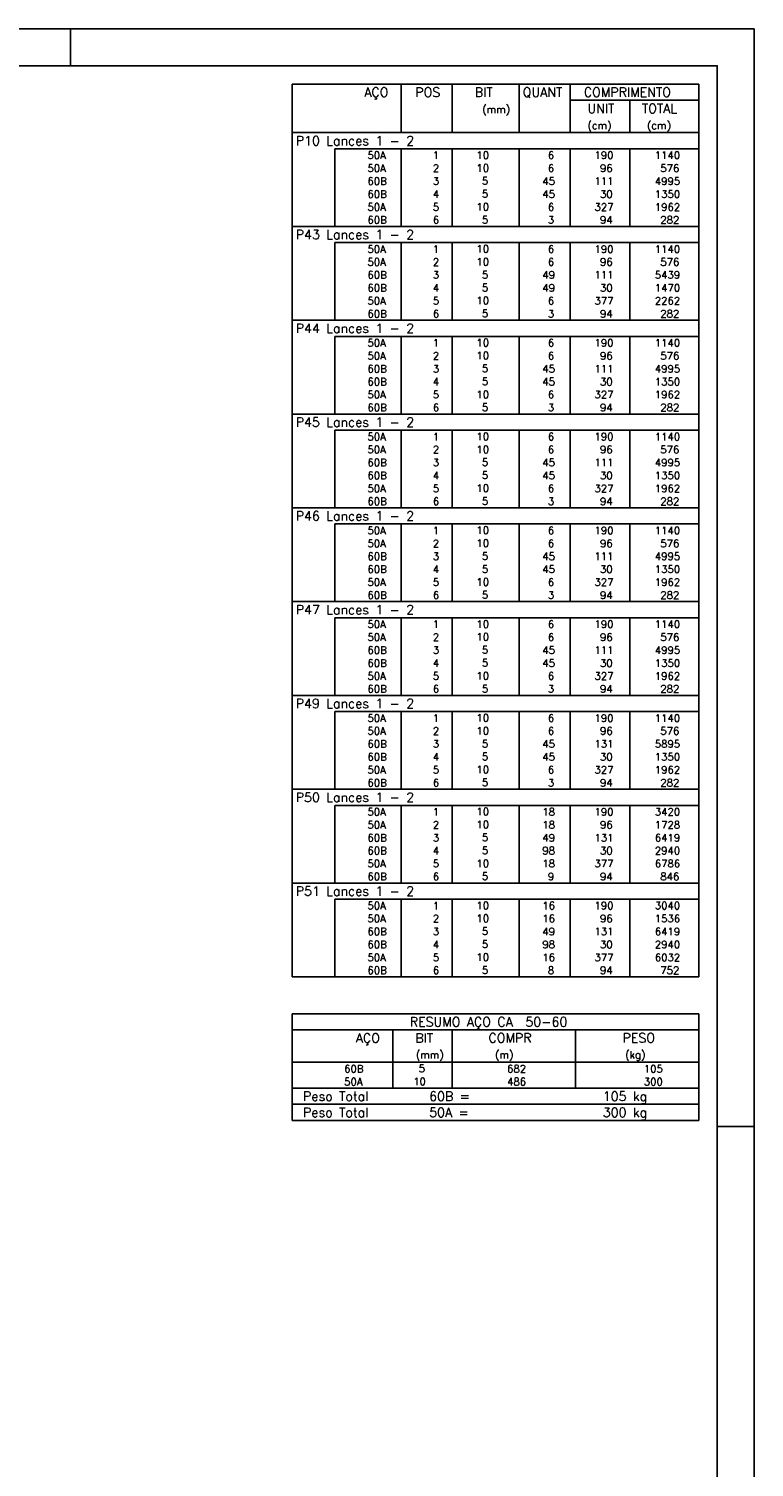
# Model space of a CAD drawing. Extents: x 0 to 84.1, y 0 to 59.4.
# Tile 7 of 7: x 64.5 to 84.1, y 20.5 to 59.4. Entities that reach past the tile are written whole.
import ezdxf

# ---------------------------------------------------------------- set-up
doc = ezdxf.new("R2010")
doc.units = 0
doc.header["$MEASUREMENT"] = 0
doc.layers.add('2', color=2, linetype='CONTINUOUS')
doc.styles.get("Standard").update_dxf_attribs({"font": 'ROMANS.SHX'})

msp = doc.modelspace()

# ---------------------------------------------------------------- linework, layer by layer
at = {"layer": '2', "linetype": 'Continuous'}
for p, q in [((84.100006, 59.400002), (0, 59.400002)), ((65.600006, 58.400002), (65.600006, 59.400002)), ((84.100006, 0), (84.100006, 59.400002)), ((71.6, 57.902504), (71.6, 56.590004)), ((71.6, 57.902504), (82.6, 57.902504)), ((74.55, 56.590004), (74.55, 57.902504)), ((75.93, 56.590004), (75.93, 57.902504)), ((77.74, 56.590004), (77.74, 57.902504)), ((79.12, 56.590004), (79.12, 57.902504)), ((82.6, 57.902504), (82.6, 56.590004)), ((79.12, 57.465004), (82.6, 57.465004)), ((80.73, 56.590004), (80.73, 57.465004)), ((71.6, 56.590004), (82.6, 56.590004)), ((71.6, 56.152504), (71.6, 56.590004)), ((71.6, 56.590004), (82.6, 56.590004)), ((82.6, 56.152504), (82.6, 56.590004)), ((71.6, 55.802504), (71.6, 56.152504)), ((82.6, 56.152504), (72.75, 56.152504)), ((72.75, 56.152504), (72.75, 55.802504)), ((74.55, 56.152504), (74.55, 55.802504)), ((75.93, 56.152504), (75.93, 55.802504)), ((77.74, 56.152504), (77.74, 55.802504)), ((79.12, 56.152504), (79.12, 55.802504)), ((80.73, 56.152504), (80.73, 55.802504)), ((82.6, 55.802504), (82.6, 56.152504)), ((71.6, 55.452505), (71.6, 55.802504)), ((72.75, 55.802504), (72.75, 55.452505)), ((74.55, 55.802504), (74.55, 55.452505)), ((75.93, 55.802504), (75.93, 55.452505)), ((77.74, 55.802504), (77.74, 55.452505)), ((79.12, 55.802504), (79.12, 55.452505)), ((80.73, 55.802504), (80.73, 55.452505)), ((82.6, 55.452505), (82.6, 55.802504)), ((71.6, 55.102505), (71.6, 55.452505)), ((72.75, 55.452505), (72.75, 55.102505)), ((74.55, 55.452505), (74.55, 55.102505)), ((75.93, 55.452505), (75.93, 55.102505)), ((77.74, 55.452505), (77.74, 55.102505)), ((79.12, 55.452505), (79.12, 55.102505)), ((80.73, 55.452505), (80.73, 55.102505)), ((82.6, 55.102505), (82.6, 55.452505)), ((71.6, 54.752505), (71.6, 55.102505)), ((72.75, 55.102505), (72.75, 54.752505)), ((74.55, 55.102505), (74.55, 54.752505)), ((75.93, 55.102505), (75.93, 54.752505)), ((77.74, 55.102505), (77.74, 54.752505)), ((79.12, 55.102505), (79.12, 54.752505)), ((80.73, 55.102505), (80.73, 54.752505)), ((82.6, 54.752505), (82.6, 55.102505)), ((71.6, 54.402505), (71.6, 54.752505)), ((72.75, 54.752505), (72.75, 54.402505)), ((74.55, 54.752505), (74.55, 54.402505)), ((75.93, 54.752505), (75.93, 54.402505)), ((77.74, 54.752505), (77.74, 54.402505)), ((79.12, 54.752505), (79.12, 54.402505)), ((80.73, 54.752505), (80.73, 54.402505)), ((82.6, 54.402505), (82.6, 54.752505)), ((71.6, 54.052505), (71.6, 54.402505)), ((72.75, 54.402505), (72.75, 54.052505)), ((74.55, 54.402505), (74.55, 54.052505)), ((75.93, 54.402505), (75.93, 54.052505)), ((77.74, 54.402505), (77.74, 54.052505)), ((79.12, 54.402505), (79.12, 54.052505)), ((80.73, 54.402505), (80.73, 54.052505)), ((82.6, 54.052505), (82.6, 54.402505)), ((71.6, 53.615005), (71.6, 54.052505)), ((71.6, 54.052505), (82.6, 54.052505)), ((82.6, 53.615005), (82.6, 54.052505)), ((71.6, 53.265005), (71.6, 53.615005)), ((82.6, 53.615005), (72.75, 53.615005)), ((72.75, 53.615005), (72.75, 53.265005)), ((74.55, 53.615005), (74.55, 53.265005)), ((75.93, 53.615005), (75.93, 53.265005)), ((77.74, 53.615005), (77.74, 53.265005)), ((79.12, 53.615005), (79.12, 53.265005)), ((80.73, 53.615005), (80.73, 53.265005)), ((82.6, 53.265005), (82.6, 53.615005)), ((71.6, 52.915005), (71.6, 53.265005)), ((72.75, 53.265005), (72.75, 52.915005)), ((74.55, 53.265005), (74.55, 52.915005)), ((75.93, 53.265005), (75.93, 52.915005)), ((77.74, 53.265005), (77.74, 52.915005)), ((79.12, 53.265005), (79.12, 52.915005)), ((80.73, 53.265005), (80.73, 52.915005)), ((82.6, 52.915005), (82.6, 53.265005)), ((71.6, 52.565005), (71.6, 52.915005)), ((71.6, 52.215005), (71.6, 52.565005)), ((72.75, 52.915005), (72.75, 52.565005)), ((72.75, 52.565005), (72.75, 52.215005)), ((74.55, 52.915005), (74.55, 52.565005)), ((74.55, 52.565005), (74.55, 52.215005)), ((75.93, 52.915005), (75.93, 52.565005)), ((75.93, 52.565005), (75.93, 52.215005)), ((77.74, 52.915005), (77.74, 52.565005)), ((77.74, 52.565005), (77.74, 52.215005)), ((79.12, 52.915005), (79.12, 52.565005)), ((79.12, 52.565005), (79.12, 52.215005)), ((80.73, 52.915005), (80.73, 52.565005)), ((80.73, 52.565005), (80.73, 52.215005)), ((82.6, 52.565005), (82.6, 52.915005)), ((82.6, 52.215005), (82.6, 52.565005)), ((71.6, 51.865005), (71.6, 52.215005)), ((72.75, 52.215005), (72.75, 51.865005)), ((74.55, 52.215005), (74.55, 51.865005)), ((75.93, 52.215005), (75.93, 51.865005)), ((77.74, 52.215005), (77.74, 51.865005)), ((79.12, 52.215005), (79.12, 51.865005)), ((80.73, 52.215005), (80.73, 51.865005)), ((82.6, 51.865005), (82.6, 52.215005)), ((71.6, 51.515006), (71.6, 51.865005)), ((72.75, 51.865005), (72.75, 51.515006)), ((74.55, 51.865005), (74.55, 51.515006)), ((75.93, 51.865005), (75.93, 51.515006)), ((77.74, 51.865005), (77.74, 51.515006)), ((79.12, 51.865005), (79.12, 51.515006)), ((80.73, 51.865005), (80.73, 51.515006)), ((82.6, 51.515006), (82.6, 51.865005)), ((71.6, 51.077506), (71.6, 51.515006)), ((71.6, 51.515006), (82.6, 51.515006)), ((82.6, 51.077506), (82.6, 51.515006)), ((71.6, 50.727506), (71.6, 51.077506)), ((82.6, 51.077506), (72.75, 51.077506)), ((72.75, 51.077506), (72.75, 50.727506)), ((74.55, 51.077506), (74.55, 50.727506)), ((75.93, 51.077506), (75.93, 50.727506)), ((77.74, 51.077506), (77.74, 50.727506)), ((79.12, 51.077506), (79.12, 50.727506)), ((80.73, 51.077506), (80.73, 50.727506)), ((82.6, 50.727506), (82.6, 51.077506)), ((71.6, 50.377506), (71.6, 50.727506)), ((72.75, 50.727506), (72.75, 50.377506)), ((74.55, 50.727506), (74.55, 50.377506)), ((75.93, 50.727506), (75.93, 50.377506)), ((77.74, 50.727506), (77.74, 50.377506)), ((79.12, 50.727506), (79.12, 50.377506)), ((80.73, 50.727506), (80.73, 50.377506)), ((82.6, 50.377506), (82.6, 50.727506)), ((71.6, 50.027506), (71.6, 50.377506)), ((72.75, 50.377506), (72.75, 50.027506)), ((74.55, 50.377506), (74.55, 50.027506)), ((75.93, 50.377506), (75.93, 50.027506)), ((77.74, 50.377506), (77.74, 50.027506)), ((79.12, 50.377506), (79.12, 50.027506)), ((80.73, 50.377506), (80.73, 50.027506)), ((82.6, 50.027506), (82.6, 50.377506)), ((71.6, 49.677506), (71.6, 50.027506)), ((72.75, 50.027506), (72.75, 49.677506)), ((74.55, 50.027506), (74.55, 49.677506)), ((75.93, 50.027506), (75.93, 49.677506)), ((77.74, 50.027506), (77.74, 49.677506)), ((79.12, 50.027506), (79.12, 49.677506)), ((80.73, 50.027506), (80.73, 49.677506)), ((82.6, 49.677506), (82.6, 50.027506)), ((71.6, 49.327506), (71.6, 49.677506)), ((72.75, 49.677506), (72.75, 49.327506)), ((74.55, 49.677506), (74.55, 49.327506)), ((75.93, 49.677506), (75.93, 49.327506)), ((77.74, 49.677506), (77.74, 49.327506)), ((79.12, 49.677506), (79.12, 49.327506)), ((80.73, 49.677506), (80.73, 49.327506)), ((82.6, 49.327506), (82.6, 49.677506)), ((71.6, 48.977506), (71.6, 49.327506)), ((72.75, 49.327506), (72.75, 48.977506)), ((74.55, 49.327506), (74.55, 48.977506)), ((75.93, 49.327506), (75.93, 48.977506)), ((77.74, 49.327506), (77.74, 48.977506)), ((79.12, 49.327506), (79.12, 48.977506)), ((80.73, 49.327506), (80.73, 48.977506)), ((82.6, 48.977506), (82.6, 49.327506)), ((71.6, 48.540006), (71.6, 48.977506)), ((71.6, 48.977506), (82.6, 48.977506)), ((82.6, 48.540006), (82.6, 48.977506)), ((71.6, 48.190006), (71.6, 48.540006)), ((82.6, 48.540006), (72.75, 48.540006)), ((72.75, 48.540006), (72.75, 48.190006)), ((74.55, 48.540006), (74.55, 48.190006)), ((75.93, 48.540006), (75.93, 48.190006)), ((77.74, 48.540006), (77.74, 48.190006)), ((79.12, 48.540006), (79.12, 48.190006)), ((80.73, 48.540006), (80.73, 48.190006)), ((82.6, 48.190006), (82.6, 48.540006)), ((71.6, 47.840006), (71.6, 48.190006)), ((72.75, 48.190006), (72.75, 47.840006)), ((74.55, 48.190006), (74.55, 47.840006)), ((75.93, 48.190006), (75.93, 47.840006)), ((77.74, 48.190006), (77.74, 47.840006)), ((79.12, 48.190006), (79.12, 47.840006)), ((80.73, 48.190006), (80.73, 47.840006)), ((82.6, 47.840006), (82.6, 48.190006)), ((71.6, 47.490006), (71.6, 47.840006)), ((71.6, 47.140006), (71.6, 47.490006)), ((72.75, 47.840006), (72.75, 47.490006)), ((72.75, 47.490006), (72.75, 47.140006)), ((74.55, 47.840006), (74.55, 47.490006)), ((74.55, 47.490006), (74.55, 47.140006)), ((75.93, 47.840006), (75.93, 47.490006)), ((75.93, 47.490006), (75.93, 47.140006)), ((77.74, 47.840006), (77.74, 47.490006)), ((77.74, 47.490006), (77.74, 47.140006)), ((79.12, 47.840006), (79.12, 47.490006)), ((79.12, 47.490006), (79.12, 47.140006)), ((80.73, 47.840006), (80.73, 47.490006)), ((80.73, 47.490006), (80.73, 47.140006)), ((82.6, 47.490006), (82.6, 47.840006)), ((82.6, 47.140006), (82.6, 47.490006)), ((71.6, 46.790007), (71.6, 47.140006)), ((72.75, 47.140006), (72.75, 46.790007)), ((74.55, 47.140006), (74.55, 46.790007)), ((75.93, 47.140006), (75.93, 46.790007)), ((77.74, 47.140006), (77.74, 46.790007)), ((79.12, 47.140006), (79.12, 46.790007)), ((80.73, 47.140006), (80.73, 46.790007)), ((82.6, 46.790007), (82.6, 47.140006)), ((71.6, 46.440007), (71.6, 46.790007)), ((72.75, 46.790007), (72.75, 46.440007)), ((74.55, 46.790007), (74.55, 46.440007)), ((75.93, 46.790007), (75.93, 46.440007)), ((77.74, 46.790007), (77.74, 46.440007)), ((79.12, 46.790007), (79.12, 46.440007)), ((80.73, 46.790007), (80.73, 46.440007)), ((82.6, 46.440007), (82.6, 46.790007)), ((71.6, 46.002507), (71.6, 46.440007)), ((71.6, 46.440007), (82.6, 46.440007)), ((82.6, 46.002507), (82.6, 46.440007)), ((71.6, 45.652507), (71.6, 46.002507)), ((82.6, 46.002507), (72.75, 46.002507)), ((72.75, 46.002507), (72.75, 45.652507)), ((74.55, 46.002507), (74.55, 45.652507)), ((75.93, 46.002507), (75.93, 45.652507)), ((77.74, 46.002507), (77.74, 45.652507)), ((79.12, 46.002507), (79.12, 45.652507)), ((80.73, 46.002507), (80.73, 45.652507)), ((82.6, 45.652507), (82.6, 46.002507)), ((71.6, 45.302507), (71.6, 45.652507)), ((72.75, 45.652507), (72.75, 45.302507)), ((74.55, 45.652507), (74.55, 45.302507)), ((75.93, 45.652507), (75.93, 45.302507)), ((77.74, 45.652507), (77.74, 45.302507)), ((79.12, 45.652507), (79.12, 45.302507)), ((80.73, 45.652507), (80.73, 45.302507)), ((82.6, 45.302507), (82.6, 45.652507)), ((71.6, 44.952507), (71.6, 45.302507)), ((72.75, 45.302507), (72.75, 44.952507)), ((74.55, 45.302507), (74.55, 44.952507)), ((75.93, 45.302507), (75.93, 44.952507)), ((77.74, 45.302507), (77.74, 44.952507)), ((79.12, 45.302507), (79.12, 44.952507)), ((80.73, 45.302507), (80.73, 44.952507)), ((82.6, 44.952507), (82.6, 45.302507)), ((71.6, 44.602507), (71.6, 44.952507)), ((72.75, 44.952507), (72.75, 44.602507)), ((74.55, 44.952507), (74.55, 44.602507)), ((75.93, 44.952507), (75.93, 44.602507)), ((77.74, 44.952507), (77.74, 44.602507)), ((79.12, 44.952507), (79.12, 44.602507)), ((80.73, 44.952507), (80.73, 44.602507)), ((82.6, 44.602507), (82.6, 44.952507)), ((71.6, 44.252507), (71.6, 44.602507)), ((72.75, 44.602507), (72.75, 44.252507)), ((74.55, 44.602507), (74.55, 44.252507)), ((75.93, 44.602507), (75.93, 44.252507)), ((77.74, 44.602507), (77.74, 44.252507)), ((79.12, 44.602507), (79.12, 44.252507)), ((80.73, 44.602507), (80.73, 44.252507)), ((82.6, 44.252507), (82.6, 44.602507)), ((71.6, 43.902507), (71.6, 44.252507)), ((72.75, 44.252507), (72.75, 43.902507)), ((74.55, 44.252507), (74.55, 43.902507)), ((75.93, 44.252507), (75.93, 43.902507)), ((77.74, 44.252507), (77.74, 43.902507)), ((79.12, 44.252507), (79.12, 43.902507)), ((80.73, 44.252507), (80.73, 43.902507)), ((82.6, 43.902507), (82.6, 44.252507)), ((71.6, 43.465007), (71.6, 43.902507)), ((71.6, 43.902507), (82.6, 43.902507)), ((82.6, 43.465007), (82.6, 43.902507)), ((71.6, 43.115007), (71.6, 43.465007)), ((82.6, 43.465007), (72.75, 43.465007)), ((72.75, 43.465007), (72.75, 43.115007)), ((74.55, 43.465007), (74.55, 43.115007)), ((75.93, 43.465007), (75.93, 43.115007)), ((77.74, 43.465007), (77.74, 43.115007)), ((79.12, 43.465007), (79.12, 43.115007)), ((80.73, 43.465007), (80.73, 43.115007)), ((82.6, 43.115007), (82.6, 43.465007)), ((71.6, 42.765007), (71.6, 43.115007)), ((72.75, 43.115007), (72.75, 42.765007)), ((74.55, 43.115007), (74.55, 42.765007)), ((75.93, 43.115007), (75.93, 42.765007)), ((77.74, 43.115007), (77.74, 42.765007)), ((79.12, 43.115007), (79.12, 42.765007)), ((80.73, 43.115007), (80.73, 42.765007)), ((82.6, 42.765007), (82.6, 43.115007)), ((71.6, 42.415008), (71.6, 42.765007)), ((72.75, 42.765007), (72.75, 42.415008)), ((74.55, 42.765007), (74.55, 42.415008)), ((75.93, 42.765007), (75.93, 42.415008)), ((77.74, 42.765007), (77.74, 42.415008)), ((79.12, 42.765007), (79.12, 42.415008)), ((80.73, 42.765007), (80.73, 42.415008)), ((82.6, 42.415008), (82.6, 42.765007)), ((71.6, 42.065008), (71.6, 42.415008)), ((71.6, 41.715008), (71.6, 42.065008)), ((72.75, 42.415008), (72.75, 42.065008)), ((72.75, 42.065008), (72.75, 41.715008)), ((74.55, 42.415008), (74.55, 42.065008)), ((74.55, 42.065008), (74.55, 41.715008)), ((75.93, 42.415008), (75.93, 42.065008)), ((75.93, 42.065008), (75.93, 41.715008)), ((77.74, 42.415008), (77.74, 42.065008)), ((77.74, 42.065008), (77.74, 41.715008)), ((79.12, 42.415008), (79.12, 42.065008)), ((79.12, 42.065008), (79.12, 41.715008)), ((80.73, 42.415008), (80.73, 42.065008)), ((80.73, 42.065008), (80.73, 41.715008)), ((82.6, 42.065008), (82.6, 42.415008)), ((82.6, 41.715008), (82.6, 42.065008)), ((71.6, 41.365008), (71.6, 41.715008)), ((72.75, 41.715008), (72.75, 41.365008)), ((74.55, 41.715008), (74.55, 41.365008)), ((75.93, 41.715008), (75.93, 41.365008)), ((77.74, 41.715008), (77.74, 41.365008)), ((79.12, 41.715008), (79.12, 41.365008)), ((80.73, 41.715008), (80.73, 41.365008)), ((82.6, 41.365008), (82.6, 41.715008)), ((71.6, 40.927508), (71.6, 41.365008)), ((71.6, 41.365008), (82.6, 41.365008)), ((82.6, 40.927508), (82.6, 41.365008)), ((71.6, 40.577508), (71.6, 40.927508)), ((82.6, 40.927508), (72.75, 40.927508)), ((72.75, 40.927508), (72.75, 40.577508)), ((74.55, 40.927508), (74.55, 40.577508)), ((75.93, 40.927508), (75.93, 40.577508)), ((77.74, 40.927508), (77.74, 40.577508)), ((79.12, 40.927508), (79.12, 40.577508)), ((80.73, 40.927508), (80.73, 40.577508)), ((82.6, 40.577508), (82.6, 40.927508)), ((71.6, 40.227508), (71.6, 40.577508)), ((72.75, 40.577508), (72.75, 40.227508)), ((74.55, 40.577508), (74.55, 40.227508)), ((75.93, 40.577508), (75.93, 40.227508)), ((77.74, 40.577508), (77.74, 40.227508)), ((79.12, 40.577508), (79.12, 40.227508)), ((80.73, 40.577508), (80.73, 40.227508)), ((82.6, 40.227508), (82.6, 40.577508)), ((71.6, 39.877508), (71.6, 40.227508)), ((72.75, 40.227508), (72.75, 39.877508)), ((74.55, 40.227508), (74.55, 39.877508)), ((75.93, 40.227508), (75.93, 39.877508)), ((77.74, 40.227508), (77.74, 39.877508)), ((79.12, 40.227508), (79.12, 39.877508)), ((80.73, 40.227508), (80.73, 39.877508)), ((82.6, 39.877508), (82.6, 40.227508)), ((71.6, 39.527508), (71.6, 39.877508)), ((72.75, 39.877508), (72.75, 39.527508)), ((74.55, 39.877508), (74.55, 39.527508)), ((75.93, 39.877508), (75.93, 39.527508)), ((77.74, 39.877508), (77.74, 39.527508)), ((79.12, 39.877508), (79.12, 39.527508)), ((80.73, 39.877508), (80.73, 39.527508)), ((82.6, 39.527508), (82.6, 39.877508)), ((71.6, 39.177508), (71.6, 39.527508)), ((72.75, 39.527508), (72.75, 39.177508)), ((74.55, 39.527508), (74.55, 39.177508)), ((75.93, 39.527508), (75.93, 39.177508)), ((77.74, 39.527508), (77.74, 39.177508)), ((79.12, 39.527508), (79.12, 39.177508)), ((80.73, 39.527508), (80.73, 39.177508)), ((82.6, 39.177508), (82.6, 39.527508)), ((71.6, 38.827508), (71.6, 39.177508)), ((72.75, 39.177508), (72.75, 38.827508)), ((74.55, 39.177508), (74.55, 38.827508)), ((75.93, 39.177508), (75.93, 38.827508)), ((77.74, 39.177508), (77.74, 38.827508)), ((79.12, 39.177508), (79.12, 38.827508)), ((80.73, 39.177508), (80.73, 38.827508)), ((82.6, 38.827508), (82.6, 39.177508)), ((71.6, 38.390008), (71.6, 38.827508)), ((71.6, 38.827508), (82.6, 38.827508)), ((82.6, 38.390008), (82.6, 38.827508)), ((71.6, 38.040008), (71.6, 38.390008)), ((82.6, 38.390008), (72.75, 38.390008)), ((72.75, 38.390008), (72.75, 38.040008)), ((74.55, 38.390008), (74.55, 38.040008)), ((75.93, 38.390008), (75.93, 38.040008)), ((77.74, 38.390008), (77.74, 38.040008)), ((79.12, 38.390008), (79.12, 38.040008)), ((80.73, 38.390008), (80.73, 38.040008)), ((82.6, 38.040008), (82.6, 38.390008)), ((71.6, 37.690009), (71.6, 38.040008)), ((72.75, 38.040008), (72.75, 37.690009)), ((74.55, 38.040008), (74.55, 37.690009)), ((75.93, 38.040008), (75.93, 37.690009)), ((77.74, 38.040008), (77.74, 37.690009)), ((79.12, 38.040008), (79.12, 37.690009)), ((80.73, 38.040008), (80.73, 37.690009)), ((82.6, 37.690009), (82.6, 38.040008)), ((71.6, 37.340009), (71.6, 37.690009)), ((72.75, 37.690009), (72.75, 37.340009)), ((74.55, 37.690009), (74.55, 37.340009)), ((75.93, 37.690009), (75.93, 37.340009)), ((77.74, 37.690009), (77.74, 37.340009)), ((79.12, 37.690009), (79.12, 37.340009)), ((80.73, 37.690009), (80.73, 37.340009)), ((82.6, 37.340009), (82.6, 37.690009)), ((71.6, 36.990009), (71.6, 37.340009)), ((71.6, 36.640009), (71.6, 36.990009)), ((72.75, 37.340009), (72.75, 36.990009)), ((72.75, 36.990009), (72.75, 36.640009)), ((74.55, 37.340009), (74.55, 36.990009)), ((74.55, 36.990009), (74.55, 36.640009)), ((75.93, 37.340009), (75.93, 36.990009)), ((75.93, 36.990009), (75.93, 36.640009)), ((77.74, 37.340009), (77.74, 36.990009)), ((77.74, 36.990009), (77.74, 36.640009)), ((79.12, 37.340009), (79.12, 36.990009)), ((79.12, 36.990009), (79.12, 36.640009)), ((80.73, 37.340009), (80.73, 36.990009)), ((80.73, 36.990009), (80.73, 36.640009)), ((82.6, 36.990009), (82.6, 37.340009)), ((82.6, 36.640009), (82.6, 36.990009)), ((71.6, 36.290009), (71.6, 36.640009)), ((72.75, 36.640009), (72.75, 36.290009)), ((74.55, 36.640009), (74.55, 36.290009)), ((75.93, 36.640009), (75.93, 36.290009)), ((77.74, 36.640009), (77.74, 36.290009)), ((79.12, 36.640009), (79.12, 36.290009)), ((80.73, 36.640009), (80.73, 36.290009)), ((82.6, 36.290009), (82.6, 36.640009)), ((71.6, 35.852509), (71.6, 36.290009)), ((71.6, 36.290009), (82.6, 36.290009)), ((82.6, 35.852509), (82.6, 36.290009)), ((71.6, 35.502509), (71.6, 35.852509)), ((82.6, 35.852509), (72.75, 35.852509)), ((72.75, 35.852509), (72.75, 35.502509)), ((74.55, 35.852509), (74.55, 35.502509)), ((75.93, 35.852509), (75.93, 35.502509)), ((77.74, 35.852509), (77.74, 35.502509)), ((79.12, 35.852509), (79.12, 35.502509)), ((80.73, 35.852509), (80.73, 35.502509)), ((82.6, 35.502509), (82.6, 35.852509)), ((71.6, 35.152509), (71.6, 35.502509)), ((72.75, 35.502509), (72.75, 35.152509)), ((74.55, 35.502509), (74.55, 35.152509)), ((75.93, 35.502509), (75.93, 35.152509)), ((77.74, 35.502509), (77.74, 35.152509)), ((79.12, 35.502509), (79.12, 35.152509)), ((80.73, 35.502509), (80.73, 35.152509)), ((82.6, 35.152509), (82.6, 35.502509)), ((71.6, 34.802509), (71.6, 35.152509)), ((72.75, 35.152509), (72.75, 34.802509)), ((74.55, 35.152509), (74.55, 34.802509)), ((75.93, 35.152509), (75.93, 34.802509)), ((77.74, 35.152509), (77.74, 34.802509)), ((79.12, 35.152509), (79.12, 34.802509)), ((80.73, 35.152509), (80.73, 34.802509)), ((82.6, 34.802509), (82.6, 35.152509)), ((71.6, 34.452509), (71.6, 34.802509)), ((72.75, 34.802509), (72.75, 34.452509)), ((74.55, 34.802509), (74.55, 34.452509)), ((75.93, 34.802509), (75.93, 34.452509)), ((77.74, 34.802509), (77.74, 34.452509)), ((79.12, 34.802509), (79.12, 34.452509)), ((80.73, 34.802509), (80.73, 34.452509)), ((82.6, 34.452509), (82.6, 34.802509)), ((71.6, 34.102509), (71.6, 34.452509)), ((72.75, 34.452509), (72.75, 34.102509)), ((74.55, 34.452509), (74.55, 34.102509)), ((75.93, 34.452509), (75.93, 34.102509)), ((77.74, 34.452509), (77.74, 34.102509)), ((79.12, 34.452509), (79.12, 34.102509)), ((80.73, 34.452509), (80.73, 34.102509)), ((82.6, 34.102509), (82.6, 34.452509)), ((71.6, 33.75251), (71.6, 34.102509)), ((72.75, 34.102509), (72.75, 33.75251)), ((74.55, 34.102509), (74.55, 33.75251)), ((75.93, 34.102509), (75.93, 33.75251)), ((77.74, 34.102509), (77.74, 33.75251)), ((79.12, 34.102509), (79.12, 33.75251)), ((80.73, 34.102509), (80.73, 33.75251)), ((82.6, 33.75251), (82.6, 34.102509)), ((71.6, 33.75251), (82.6, 33.75251)), ((71.6, 32.75251), (71.6, 31.44001)), ((71.6, 32.75251), (82.6, 32.75251)), ((82.6, 32.75251), (82.6, 31.44001)), ((71.6, 32.31501), (82.6, 32.31501)), ((74.32, 31.44001), (74.32, 32.31501)), ((75.93, 31.44001), (75.93, 32.31501)), ((79.265, 31.44001), (79.265, 32.31501)), ((71.6, 31.44001), (82.6, 31.44001)), ((71.6, 31.090009), (71.6, 31.44001)), ((74.32, 31.44001), (74.32, 31.09001)), ((75.93, 31.090009), (75.93, 31.44001)), ((79.265, 31.44001), (79.265, 31.090009)), ((82.6, 31.090009), (82.6, 31.44001)), ((71.6, 30.740009), (71.6, 31.090009)), ((74.32, 31.090009), (74.32, 30.740009)), ((75.93, 30.740009), (75.93, 31.090009)), ((79.265, 31.090009), (79.265, 30.740009)), ((82.6, 30.740009), (82.6, 31.090009)), ((71.6, 30.740009), (82.6, 30.740009)), ((71.6, 30.302509), (71.6, 30.740009)), ((71.6, 30.740009), (82.6, 30.740009)), ((82.6, 30.302509), (82.6, 30.740009)), ((82.6, 30.302509), (71.6, 30.302509)), ((71.6, 29.865009), (71.6, 30.302509)), ((71.6, 30.302509), (82.6, 30.302509)), ((82.6, 29.865009), (82.6, 30.302509)), ((82.6, 29.865009), (71.6, 29.865009)), ((71.6, 29.865009), (82.6, 29.865009)), ((84.100006, 29.700001), (83.100006, 29.700001))]:
    msp.add_line(p, q, dxfattribs=at)
msp.add_lwpolyline([(83.100006, 1), (2.5, 1), (2.5, 58.400002), (83.100006, 58.400002), (83.100006, 1)], dxfattribs=at)

# ---------------------------------------------------------------- texts
for s, height, p in [('AÇO', 0.25, (73.54958, 57.558754)), ('POS', 0.25, (74.93, 57.558754)), ('BIT', 0.25, (76.54, 57.558754)), ('QUANT', 0.25, (77.836489, 57.558754)), ('COMPRIMENTO', 0.25, (79.489469, 57.558754)), ('(mm)', 0.2, (76.74, 57.121254)), ('UNIT', 0.25, (79.586854, 57.121254)), ('TOTAL', 0.25, (81.059307, 57.121254)), ('(cm)', 0.2, (79.586854, 56.683754)), ('(cm)', 0.2, (81.196854, 56.683754)), ('P10 Lances 1 - 2', 0.25, (71.695798, 56.246254)), ('     50A', 0.2, (72.889661, 55.877504)), ('  1', 0.2, (75.13, 55.877504)), ('   10  ', 0.2, (76.136543, 55.883548)), ('    6', 0.2, (77.92, 55.877504)), ('   190', 0.2, (79.33, 55.877504)), ('   1140', 0.2, (80.963622, 55.877504)), ('     50A', 0.2, (72.889661, 55.527504)), ('  2', 0.2, (75.13, 55.527504)), ('   10  ', 0.2, (76.136543, 55.533548)), ('    6', 0.2, (77.92, 55.527504)), ('    96', 0.2, (79.33, 55.527504)), ('    576', 0.2, (80.963622, 55.527504)), ('     60B', 0.2, (72.889661, 55.177504)), ('  3', 0.2, (75.13, 55.177504)), ('    5  ', 0.2, (76.136543, 55.183548)), ('   45', 0.2, (77.92, 55.177504)), ('   111', 0.2, (79.33, 55.177504)), ('   4995', 0.2, (80.963622, 55.177504)), ('     60B', 0.2, (72.889661, 54.827505)), ('  4', 0.2, (75.13, 54.827505)), ('    5  ', 0.2, (76.136543, 54.833548)), ('   45', 0.2, (77.92, 54.827505)), ('    30', 0.2, (79.33, 54.827505)), ('   1350', 0.2, (80.963622, 54.827505)), ('     50A', 0.2, (72.889661, 54.477505)), ('  5', 0.2, (75.13, 54.477505)), ('   10  ', 0.2, (76.136543, 54.483549)), ('    6', 0.2, (77.92, 54.477505)), ('   327', 0.2, (79.33, 54.477505)), ('   1962', 0.2, (80.963622, 54.477505)), ('     60B', 0.2, (72.889661, 54.127505)), ('  6', 0.2, (75.13, 54.127505)), ('    5  ', 0.2, (76.136543, 54.133549)), ('    3', 0.2, (77.92, 54.127505)), ('    94', 0.2, (79.33, 54.127505)), ('    282', 0.2, (80.963622, 54.127505)), ('P43 Lances 1 - 2', 0.25, (71.695798, 53.708755)), ('     50A', 0.2, (72.889661, 53.340005)), ('  1', 0.2, (75.13, 53.340005)), ('   10  ', 0.2, (76.136543, 53.346049)), ('    6', 0.2, (77.92, 53.340005)), ('   190', 0.2, (79.33, 53.340005)), ('   1140', 0.2, (80.963622, 53.340005)), ('     50A', 0.2, (72.889661, 52.990005)), ('  2', 0.2, (75.13, 52.990005)), ('   10  ', 0.2, (76.136543, 52.996049)), ('    6', 0.2, (77.92, 52.990005)), ('    96', 0.2, (79.33, 52.990005)), ('    576', 0.2, (80.963622, 52.990005)), ('     60B', 0.2, (72.889661, 52.640005)), ('  3', 0.2, (75.13, 52.640005)), ('    5  ', 0.2, (76.136543, 52.646049)), ('   49', 0.2, (77.92, 52.640005)), ('   111', 0.2, (79.33, 52.640005)), ('   5439', 0.2, (80.963622, 52.640005)), ('     60B', 0.2, (72.889661, 52.290005)), ('  4', 0.2, (75.13, 52.290005)), ('   10  ', 0.2, (76.136543, 51.946049)), ('    5  ', 0.2, (76.136543, 52.296049)), ('   49', 0.2, (77.92, 52.290005)), ('    30', 0.2, (79.33, 52.290005)), ('   1470', 0.2, (80.963622, 52.290005)), ('     50A', 0.2, (72.889661, 51.940005)), ('     60B', 0.2, (72.889661, 51.590005)), ('  5', 0.2, (75.13, 51.940005)), ('  6', 0.2, (75.13, 51.590005)), ('    5  ', 0.2, (76.136543, 51.596049)), ('    3', 0.2, (77.92, 51.590005)), ('    6', 0.2, (77.92, 51.940005)), ('   377', 0.2, (79.33, 51.940005)), ('    94', 0.2, (79.33, 51.590005)), ('   2262', 0.2, (80.963622, 51.940005)), ('    282', 0.2, (80.963622, 51.590005)), ('P44 Lances 1 - 2', 0.25, (71.695798, 51.171256)), ('     50A', 0.2, (72.889661, 50.802505)), ('  1', 0.2, (75.13, 50.802505)), ('   10  ', 0.2, (76.136543, 50.808549)), ('    6', 0.2, (77.92, 50.802505)), ('   190', 0.2, (79.33, 50.802505)), ('   1140', 0.2, (80.963622, 50.802505)), ('     50A', 0.2, (72.889661, 50.452506)), ('  2', 0.2, (75.13, 50.452506)), ('   10  ', 0.2, (76.136543, 50.458549)), ('    6', 0.2, (77.92, 50.452506)), ('    96', 0.2, (79.33, 50.452506)), ('    576', 0.2, (80.963622, 50.452506)), ('     60B', 0.2, (72.889661, 50.102506)), ('  3', 0.2, (75.13, 50.102506)), ('    5  ', 0.2, (76.136543, 50.10855)), ('   45', 0.2, (77.92, 50.102506)), ('   111', 0.2, (79.33, 50.102506)), ('   4995', 0.2, (80.963622, 50.102506)), ('     60B', 0.2, (72.889661, 49.752506)), ('  4', 0.2, (75.13, 49.752506)), ('    5  ', 0.2, (76.136543, 49.75855)), ('   45', 0.2, (77.92, 49.752506)), ('    30', 0.2, (79.33, 49.752506)), ('   1350', 0.2, (80.963622, 49.752506)), ('     50A', 0.2, (72.889661, 49.402506)), ('  5', 0.2, (75.13, 49.402506)), ('   10  ', 0.2, (76.136543, 49.40855)), ('    6', 0.2, (77.92, 49.402506)), ('   327', 0.2, (79.33, 49.402506)), ('   1962', 0.2, (80.963622, 49.402506)), ('     60B', 0.2, (72.889661, 49.052506)), ('  6', 0.2, (75.13, 49.052506)), ('    5  ', 0.2, (76.136543, 49.05855)), ('    3', 0.2, (77.92, 49.052506)), ('    94', 0.2, (79.33, 49.052506)), ('    282', 0.2, (80.963622, 49.052506)), ('P45 Lances 1 - 2', 0.25, (71.695798, 48.633756)), ('     50A', 0.2, (72.889661, 48.265006)), ('  1', 0.2, (75.13, 48.265006)), ('   10  ', 0.2, (76.136543, 48.27105)), ('    6', 0.2, (77.92, 48.265006)), ('   190', 0.2, (79.33, 48.265006)), ('   1140', 0.2, (80.963622, 48.265006)), ('     50A', 0.2, (72.889661, 47.915006)), ('  2', 0.2, (75.13, 47.915006)), ('   10  ', 0.2, (76.136543, 47.92105)), ('    6', 0.2, (77.92, 47.915006)), ('    96', 0.2, (79.33, 47.915006)), ('    576', 0.2, (80.963622, 47.915006)), ('     60B', 0.2, (72.889661, 47.565006)), ('  3', 0.2, (75.13, 47.565006)), ('    5  ', 0.2, (76.136543, 47.57105)), ('   45', 0.2, (77.92, 47.565006)), ('   111', 0.2, (79.33, 47.565006)), ('   4995', 0.2, (80.963622, 47.565006)), ('     60B', 0.2, (72.889661, 47.215006)), ('  4', 0.2, (75.13, 47.215006)), ('    5  ', 0.2, (76.136543, 47.22105)), ('   45', 0.2, (77.92, 47.215006)), ('    30', 0.2, (79.33, 47.215006)), ('   1350', 0.2, (80.963622, 47.215006)), ('     50A', 0.2, (72.889661, 46.865006)), ('     60B', 0.2, (72.889661, 46.515006)), ('  5', 0.2, (75.13, 46.865006)), ('  6', 0.2, (75.13, 46.515006)), ('   10  ', 0.2, (76.136543, 46.87105)), ('    5  ', 0.2, (76.136543, 46.52105)), ('    3', 0.2, (77.92, 46.515006)), ('    6', 0.2, (77.92, 46.865006)), ('   327', 0.2, (79.33, 46.865006)), ('    94', 0.2, (79.33, 46.515006)), ('   1962', 0.2, (80.963622, 46.865006)), ('    282', 0.2, (80.963622, 46.515006)), ('P46 Lances 1 - 2', 0.25, (71.695798, 46.096257)), ('     50A', 0.2, (72.889661, 45.727507)), ('  1', 0.2, (75.13, 45.727507)), ('   10  ', 0.2, (76.136543, 45.73355)), ('    6', 0.2, (77.92, 45.727507)), ('   190', 0.2, (79.33, 45.727507)), ('   1140', 0.2, (80.963622, 45.727507)), ('     50A', 0.2, (72.889661, 45.377507)), ('  2', 0.2, (75.13, 45.377507)), ('   10  ', 0.2, (76.136543, 45.383551)), ('    6', 0.2, (77.92, 45.377507)), ('    96', 0.2, (79.33, 45.377507)), ('    576', 0.2, (80.963622, 45.377507)), ('     60B', 0.2, (72.889661, 45.027507)), ('  3', 0.2, (75.13, 45.027507)), ('    5  ', 0.2, (76.136543, 45.033551)), ('   45', 0.2, (77.92, 45.027507)), ('   111', 0.2, (79.33, 45.027507)), ('   4995', 0.2, (80.963622, 45.027507)), ('     60B', 0.2, (72.889661, 44.677507)), ('  4', 0.2, (75.13, 44.677507)), ('    5  ', 0.2, (76.136543, 44.683551)), ('   45', 0.2, (77.92, 44.677507)), ('    30', 0.2, (79.33, 44.677507)), ('   1350', 0.2, (80.963622, 44.677507)), ('     50A', 0.2, (72.889661, 44.327507)), ('  5', 0.2, (75.13, 44.327507)), ('   10  ', 0.2, (76.136543, 44.333551)), ('    6', 0.2, (77.92, 44.327507)), ('   327', 0.2, (79.33, 44.327507)), ('   1962', 0.2, (80.963622, 44.327507)), ('     60B', 0.2, (72.889661, 43.977507)), ('  6', 0.2, (75.13, 43.977507)), ('    5  ', 0.2, (76.136543, 43.983551)), ('    3', 0.2, (77.92, 43.977507)), ('    94', 0.2, (79.33, 43.977507)), ('    282', 0.2, (80.963622, 43.977507)), ('P47 Lances 1 - 2', 0.25, (71.695798, 43.558757)), ('     50A', 0.2, (72.889661, 43.190007)), ('  1', 0.2, (75.13, 43.190007)), ('   10  ', 0.2, (76.136543, 43.196051)), ('    6', 0.2, (77.92, 43.190007)), ('   190', 0.2, (79.33, 43.190007)), ('   1140', 0.2, (80.963622, 43.190007)), ('     50A', 0.2, (72.889661, 42.840007)), ('  2', 0.2, (75.13, 42.840007)), ('   10  ', 0.2, (76.136543, 42.846051)), ('    6', 0.2, (77.92, 42.840007)), ('    96', 0.2, (79.33, 42.840007)), ('    576', 0.2, (80.963622, 42.840007)), ('     60B', 0.2, (72.889661, 42.490007)), ('  3', 0.2, (75.13, 42.490007)), ('    5  ', 0.2, (76.136543, 42.496051)), ('   45', 0.2, (77.92, 42.490007)), ('   111', 0.2, (79.33, 42.490007)), ('   4995', 0.2, (80.963622, 42.490007)), ('     60B', 0.2, (72.889661, 42.140007)), ('  4', 0.2, (75.13, 42.140007)), ('    5  ', 0.2, (76.136543, 42.146051)), ('   45', 0.2, (77.92, 42.140007)), ('    30', 0.2, (79.33, 42.140007)), ('   1350', 0.2, (80.963622, 42.140007)), ('     50A', 0.2, (72.889661, 41.790008)), ('     60B', 0.2, (72.889661, 41.440008)), ('  5', 0.2, (75.13, 41.790008)), ('  6', 0.2, (75.13, 41.440008)), ('   10  ', 0.2, (76.136543, 41.796051)), ('    5  ', 0.2, (76.136543, 41.446052)), ('    3', 0.2, (77.92, 41.440008)), ('    6', 0.2, (77.92, 41.790008)), ('   327', 0.2, (79.33, 41.790008)), ('    94', 0.2, (79.33, 41.440008)), ('   1962', 0.2, (80.963622, 41.790008)), ('    282', 0.2, (80.963622, 41.440008)), ('P49 Lances 1 - 2', 0.25, (71.695798, 41.021258)), ('   10  ', 0.2, (76.136543, 40.658552)), ('     50A', 0.2, (72.889661, 40.652508)), ('     50A', 0.2, (72.889661, 40.302508)), ('  2', 0.2, (75.13, 40.302508)), ('  1', 0.2, (75.13, 40.652508)), ('   10  ', 0.2, (76.136543, 40.308552)), ('    6', 0.2, (77.92, 40.652508)), ('    6', 0.2, (77.92, 40.302508)), ('   190', 0.2, (79.33, 40.652508)), ('    96', 0.2, (79.33, 40.302508)), ('   1140', 0.2, (80.963622, 40.652508)), ('    576', 0.2, (80.963622, 40.302508)), ('     60B', 0.2, (72.889661, 39.952508)), ('  3', 0.2, (75.13, 39.952508)), ('    5  ', 0.2, (76.136543, 39.958552)), ('   45', 0.2, (77.92, 39.952508)), ('   131', 0.2, (79.33, 39.952508)), ('   5895', 0.2, (80.963622, 39.952508)), ('     60B', 0.2, (72.889661, 39.602508)), ('  4', 0.2, (75.13, 39.602508)), ('    5  ', 0.2, (76.136543, 39.608552)), ('   45', 0.2, (77.92, 39.602508)), ('    30', 0.2, (79.33, 39.602508)), ('   1350', 0.2, (80.963622, 39.602508)), ('     50A', 0.2, (72.889661, 39.252508)), ('  5', 0.2, (75.13, 39.252508)), ('   10  ', 0.2, (76.136543, 39.258552)), ('    6', 0.2, (77.92, 39.252508)), ('   327', 0.2, (79.33, 39.252508)), ('   1962', 0.2, (80.963622, 39.252508)), ('     60B', 0.2, (72.889661, 38.902508)), ('  6', 0.2, (75.13, 38.902508)), ('    5  ', 0.2, (76.136543, 38.908552)), ('    3', 0.2, (77.92, 38.902508)), ('    94', 0.2, (79.33, 38.902508)), ('    282', 0.2, (80.963622, 38.902508)), ('P50 Lances 1 - 2', 0.25, (71.695798, 38.483758)), ('     50A', 0.2, (72.889661, 38.115008)), ('  1', 0.2, (75.13, 38.115008)), ('   10  ', 0.2, (76.136543, 38.121052)), ('   18', 0.2, (77.92, 38.115008)), ('   190', 0.2, (79.33, 38.115008)), ('   3420', 0.2, (80.963622, 38.115008)), ('     50A', 0.2, (72.889661, 37.765008)), ('  2', 0.2, (75.13, 37.765008)), ('   10  ', 0.2, (76.136543, 37.771052)), ('   18', 0.2, (77.92, 37.765008)), ('    96', 0.2, (79.33, 37.765008)), ('   1728', 0.2, (80.963622, 37.765008)), ('     60B', 0.2, (72.889661, 37.415008)), ('  3', 0.2, (75.13, 37.415008)), ('    5  ', 0.2, (76.136543, 37.421052)), ('   49', 0.2, (77.92, 37.415008)), ('   131', 0.2, (79.33, 37.415008)), ('   6419', 0.2, (80.963622, 37.415008)), ('     60B', 0.2, (72.889661, 37.065009)), ('  4', 0.2, (75.13, 37.065009)), ('    5  ', 0.2, (76.136543, 37.071052)), ('   98', 0.2, (77.92, 37.065009)), ('    30', 0.2, (79.33, 37.065009)), ('   2940', 0.2, (80.963622, 37.065009)), ('     50A', 0.2, (72.889661, 36.715009)), ('  5', 0.2, (75.13, 36.715009)), ('   10  ', 0.2, (76.136543, 36.721053)), ('   18', 0.2, (77.92, 36.715009)), ('   377', 0.2, (79.33, 36.715009)), ('   6786', 0.2, (80.963622, 36.715009)), ('P51 Lances 1 - 2', 0.25, (71.695798, 35.946259)), ('     60B', 0.2, (72.889661, 36.365009)), ('  6', 0.2, (75.13, 36.365009)), ('    5  ', 0.2, (76.136543, 36.371053)), ('    9', 0.2, (77.92, 36.365009)), ('    94', 0.2, (79.33, 36.365009)), ('    846', 0.2, (80.963622, 36.365009)), ('     50A', 0.2, (72.889661, 35.577509)), ('     50A', 0.2, (72.889661, 35.227509)), ('  2', 0.2, (75.13, 35.227509)), ('  1', 0.2, (75.13, 35.577509)), ('   10  ', 0.2, (76.136543, 35.583553)), ('   10  ', 0.2, (76.136543, 35.233553)), ('   16', 0.2, (77.92, 35.577509)), ('   16', 0.2, (77.92, 35.227509)), ('   190', 0.2, (79.33, 35.577509)), ('    96', 0.2, (79.33, 35.227509)), ('   3040', 0.2, (80.963622, 35.577509)), ('   1536', 0.2, (80.963622, 35.227509)), ('     60B', 0.2, (72.889661, 34.877509)), ('  3', 0.2, (75.13, 34.877509)), ('    5  ', 0.2, (76.136543, 34.883553)), ('   49', 0.2, (77.92, 34.877509)), ('   131', 0.2, (79.33, 34.877509)), ('   6419', 0.2, (80.963622, 34.877509)), ('     60B', 0.2, (72.889661, 34.527509)), ('  4', 0.2, (75.13, 34.527509)), ('    5  ', 0.2, (76.136543, 34.533553)), ('   98', 0.2, (77.92, 34.527509)), ('    30', 0.2, (79.33, 34.527509)), ('   2940', 0.2, (80.963622, 34.527509)), ('     50A', 0.2, (72.889661, 34.177509)), ('  5', 0.2, (75.13, 34.177509)), ('   10  ', 0.2, (76.136543, 34.183553)), ('   16', 0.2, (77.92, 34.177509)), ('   377', 0.2, (79.33, 34.177509)), ('   6032', 0.2, (80.963622, 34.177509)), ('     60B', 0.2, (72.889661, 33.827509)), ('  6', 0.2, (75.13, 33.827509)), ('    5  ', 0.2, (76.136543, 33.833553)), ('    8', 0.2, (77.92, 33.827509)), ('    94', 0.2, (79.33, 33.827509)), ('    752', 0.2, (80.963622, 33.827509)), ('RESUMO AÇO CA  50-60', 0.25, (74.780497, 32.40876)), ('AÇO', 0.25, (73.31958, 31.97126)), ('BIT', 0.25, (74.93, 31.97126)), ('COMPR', 0.25, (76.908841, 31.974861)), ('PESO', 0.25, (80.53784, 31.974861)), ('(mm)', 0.2, (74.943861, 31.54376)), ('(m)', 0.2, (77.086146, 31.54376)), ('(kg)', 0.2, (80.606442, 31.54376)), ('     60B', 0.2, (72.259661, 31.165009)), ('    5  ', 0.2, (74.426542, 31.171053)), ('     682', 0.2, (76.667658, 31.16501)), ('    105', 0.2, (80.515265, 31.16501)), ('     50A', 0.2, (72.259661, 30.815009)), ('   10  ', 0.2, (74.426542, 30.821053)), ('     486', 0.2, (76.667658, 30.81501)), ('    300', 0.2, (80.515265, 30.81501)), ('Peso Total        60B =', 0.25, (71.892829, 30.396259)), ('    105 kg', 0.25, (79.257004, 30.396259)), ('Peso Total        50A =', 0.25, (71.892829, 29.958759)), ('    300 kg', 0.25, (79.257004, 29.958759))]:
    msp.add_text(s, height=height, dxfattribs=at).set_placement(p)

doc.saveas('drawing.dxf')
